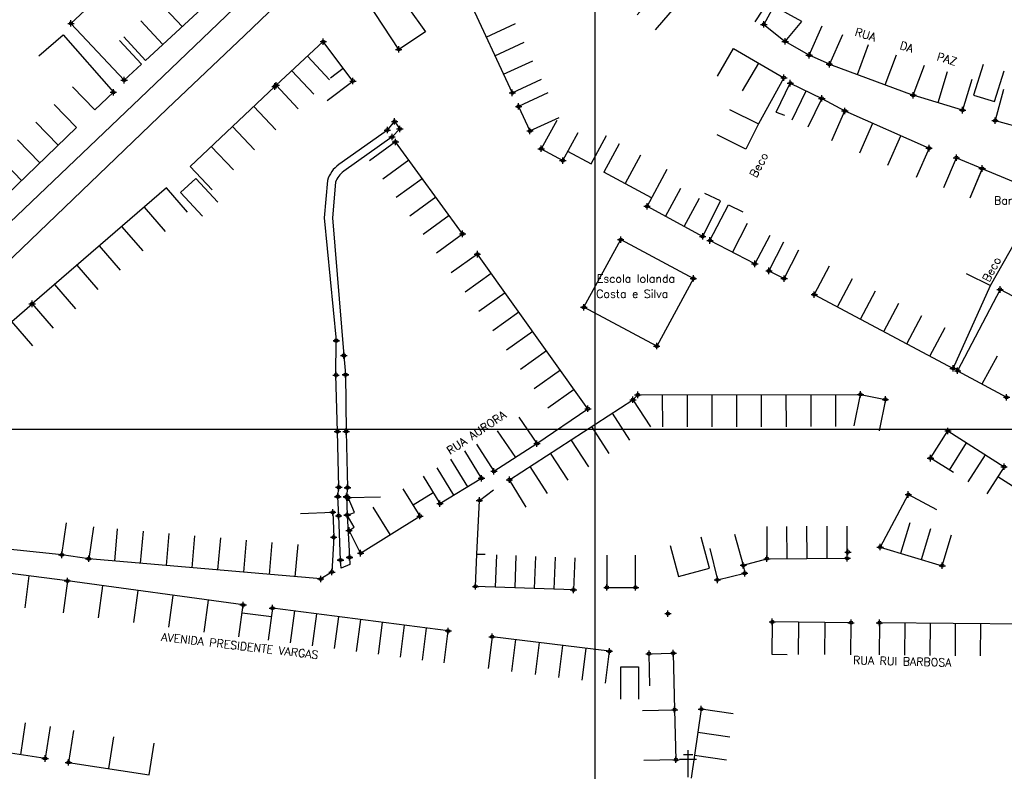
# Model space of a CAD drawing. Extents: x 539028 to 544996, y 8596245 to 8601028.
# Tile 13 of 32: x 541703 to 541947, y 8597878 to 8598065. Entities that reach past the tile are written whole.
import ezdxf
from ezdxf.enums import TextEntityAlignment as Align
from ezdxf.lldxf.tags import DXFTag

# ---------------------------------------------------------------- set-up
doc = ezdxf.new("R2010")
doc.units = 0
doc.header["$MEASUREMENT"] = 0
doc.header["$PDMODE"] = 34
doc.header["$PDSIZE"] = 0.8
for name, color, linetype in [('ASFALTO', 8, 'Continuous'), ('CANAL', 130, 'Continuous'), ('CASA', 2, 'Continuous'), ('CERCA', 9, 'CERCA_LINE'), ('CX', 7, 'Continuous'), ('ESTRADA_BARRO', 7, 'DASHED'), ('MALHA', 9, 'Continuous'), ('POSTE', 7, 'Continuous'), ('TEXTO', 2, 'Continuous'), ('TXT_NRUA', 2, 'Continuous')]:
    doc.layers.add(name, color=color, linetype=linetype)
doc.styles.add('GEOSIS', font='ROMANS.SHX')
doc.styles.get("Standard").update_dxf_attribs({"font": 'romans.shx'})
doc.linetypes.add('CERCA_LINE', pattern='A,0.5,-0.2,["X",Standard,S=0.1,R=0,X=-0.1,Y=-0.05],-0.25', length=0.95)
tags = doc.linetypes.add('DASHED', pattern=[0.75, 0.5, -0.25]).pattern_tags.tags
tags[6:7] = [DXFTag(74, 4), DXFTag(75, 0), DXFTag(340, '0'), DXFTag(46, 1.0), DXFTag(50, 0.0), DXFTag(44, 0.0), DXFTag(45, 0.0)]
tags[4:5] = [DXFTag(74, 4), DXFTag(75, 0), DXFTag(340, '0'), DXFTag(46, 1.0), DXFTag(50, 0.0), DXFTag(44, 0.0), DXFTag(45, 0.0)]

# ---------------------------------------------------------------- blocks, each defined once
blk = doc.blocks.new('C')
at = {"layer": 'CASA'}
blk.add_lwpolyline([(0, 0), (0, 8)], dxfattribs=at)
blk = doc.blocks.new('A$C094F77C8')
at = {"layer": 'POSTE'}
for p, q in [((1.17, 7), (4.08, 7)), ((2.62, 0), (2.62, 8.4)), ((0, 5.6), (5.25, 5.6))]:
    blk.add_line(p, q, dxfattribs=at)
blk = doc.blocks.new('A$C34DC2D19')
at = {"layer": 'POSTE', "xscale": 0.8, "yscale": 0.8, "zscale": 0.8}
blk.add_blockref('A$C094F77C8', (0, 0, 340.37), dxfattribs=at)

msp = doc.modelspace()

# ---------------------------------------------------------------- linework, layer by layer
at = {"layer": 'ASFALTO'}
for points in [[(541734.356, 8598047.145), (541769.477, 8598080.851), (541792.055, 8598102.347), (541795.392, 8598096.514), (541774.235, 8598076.239), (541758.405, 8598060.996), (541739.253, 8598042.731)], [(541739.253, 8598042.731), (541666.976, 8597973.416), (541662.207, 8597978.399), (541734.356, 8598047.145)]]:
    msp.add_lwpolyline(points, dxfattribs=at)
at = {"layer": 'CANAL'}
for points in [[(541793.939, 8598037.474), (541795.753, 8598039.63)], [(541795.753, 8598039.63), (541797.033, 8598037.752), (541795.097, 8598035.763)], [(541783.101, 8597981.473), (541783.527, 8597976.692), (541783.708, 8597962.556), (541784.076, 8597948.64), (541783.765, 8597946.367), (541783.939, 8597941.796), (541784.524, 8597931.275), (541784.608, 8597929.461), (541782.465, 8597928.565), (541782.329, 8597930.596), (541781.86, 8597941.605), (541781.643, 8597946.334), (541781.889, 8597948.695), (541781.547, 8597962.583), (541781.175, 8597976.59), (541781.24, 8597985.082)], [(541783.101, 8597981.473), (541783.101, 8597981.473)]]:
    msp.add_lwpolyline(points, dxfattribs=at)
for points in [[(541793.939, 8598037.474), (541781.896, 8598028.916, 0.167725), (541779.035, 8598024.914), (541778.255, 8598015.633), (541781.239, 8597985.182)], [(541795.132, 8598035.795), (541783.089, 8598027.237, 0.1587178), (541781.068, 8598024.511), (541780.324, 8598015.648), (541783.101, 8597981.473)]]:
    msp.add_lwpolyline(points, format="xyb", dxfattribs=at)
for p in [(541795.753, 8598039.63, 695.71), (541793.939, 8598037.474, 695.903), (541797.033, 8598037.752, 695.758), (541795.097, 8598035.763, 695.926), (541781.239, 8597985.182, 697.248), (541781.24, 8597985.082, 696.363), (541783.101, 8597981.473, 696.373), (541783.168, 8597981.402, 697.258), (541781.175, 8597976.59, 697.3), (541781.193, 8597976.59, 696.396), (541783.527, 8597976.692, 696.43), (541783.561, 8597976.661, 697.301), (541781.518, 8597962.523, 697.329), (541781.547, 8597962.583, 696.439), (541783.708, 8597962.556, 696.471), (541783.73, 8597962.565, 697.366), (541781.83, 8597948.705, 697.481), (541781.889, 8597948.695, 696.57), (541784.006, 8597948.556, 696.534), (541784.076, 8597948.64, 697.454), (541781.616, 8597946.423, 697.514), (541781.643, 8597946.334, 696.595), (541783.765, 8597946.367, 696.556), (541783.844, 8597946.211, 697.45), (541781.812, 8597941.605, 697.507), (541781.86, 8597941.605, 696.609), (541783.939, 8597941.796, 696.574), (541784.524, 8597931.275, 696.628), (541784.554, 8597931.257, 697.537), (541782.268, 8597930.619, 697.521), (541782.329, 8597930.596, 696.66)]:
    msp.add_point(p, dxfattribs=at)
at = {"layer": 'CASA'}
for p, q in [((541809.925, 8598079.019, 695.794), (541824.98, 8598046.728, 695.794)), ((541727.393, 8598059.719, 695.738), (541732.821, 8598053.842, 695.738)), ((541728.422, 8598060.669, 695.738), (541733.849, 8598054.792, 695.738)), ((541778.016, 8598059.464), (541766.342, 8598048.611)), ((541785.399, 8598049.673), (541778.016, 8598059.464)), ((541875.936, 8598050.864), (541879.955, 8598057.781)), ((541879.955, 8598057.781), (541892.489, 8598050.5)), ((541779.797, 8598050.459), (541782.99, 8598052.867)), ((541903.787, 8598053.845), (541924.618, 8598046.135)), ((541924.618, 8598046.135), (541927.395, 8598053.637)), ((541933.06, 8598051.941), (541930.746, 8598044.283)), ((541779.011, 8598044.857), (541785.399, 8598049.673)), ((541824.98, 8598046.728, 695.794), (541832.231, 8598050.109, 695.794)), ((541892.489, 8598050.5), (541886.141, 8598039.032)), ((541939.187, 8598050.089), (541936.873, 8598042.431)), ((541766.342, 8598048.611), (541771.789, 8598042.752)), ((541890.592, 8598041.938), (541894.07, 8598049.143)), ((541894.07, 8598049.143), (541901.896, 8598045.365)), ((541947.035, 8598047.549), (541944.953, 8598039.825)), ((541901.896, 8598045.365), (541898.418, 8598038.161)), ((541936.873, 8598042.431), (541924.618, 8598046.135)), ((541904.369, 8598034.927), (541907.604, 8598042.243)), ((541907.604, 8598042.243), (541928.547, 8598032.983)), ((541944.953, 8598039.825), (541964.249, 8598034.621)), ((541928.547, 8598032.983), (541925.312, 8598025.667)), ((541863.39, 8598027.688), (541858.459, 8598018.525)), ((541858.459, 8598018.525), (541872.302, 8598011.042)), ((541883.375, 8598014.219, 697.244), (541879.676, 8598007.125, 697.244)), ((541885.254, 8598004.217, 697.244), (541874.099, 8598010.033, 697.244)), ((541888.952, 8598011.31, 697.244), (541885.254, 8598004.217, 697.244)), ((541946.182, 8597997.859, 698.59), (541935.65, 8597977.671, 698.59)), ((541953.275, 8597994.158, 698.59), (541946.182, 8597997.859, 698.59)), ((541941.735, 8597974.36, 698.59), (541945.559, 8597981.387, 698.59)), ((541935.65, 8597977.671, 698.59), (541947.82, 8597971.048, 698.59)), ((541854.974, 8597970.44, 697.649), (541856.191, 8597971.668, 697.649)), ((541856.191, 8597971.668, 697.649), (541911.505, 8597971.787, 697.649)), ((541824.267, 8597950.551, 697.649), (541854.974, 8597970.44, 697.649)), ((541854.974, 8597970.44, 697.649), (541859.323, 8597963.725, 697.649)), ((541928.899, 8597955.93), (541933.236, 8597962.676)), ((541933.236, 8597962.676), (541947.189, 8597953.802)), ((541817.34, 8597950.933, 697.703), (541813.173, 8597957.762, 697.703)), ((541934.632, 8597952.371), (541928.899, 8597955.93)), ((541947.189, 8597953.802), (541942.896, 8597947.052)), ((541802.838, 8597951.454, 697.703), (541807.006, 8597944.626, 697.703)), ((541807.006, 8597944.626, 697.703), (541817.34, 8597950.933, 697.703)), ((541828.467, 8597943.742, 697.649), (541824.267, 8597950.551, 697.649)), ((541923.392, 8597946.879, 698.776), (541916.4, 8597933.839, 698.776)), ((541930.442, 8597943.098, 698.776), (541923.392, 8597946.879, 698.776)), ((541772.371, 8597942.155, 697.389), (541780.365, 8597942.469, 697.389)), ((541780.365, 8597942.469, 697.389), (541780.609, 8597936.259, 697.389)), ((541888.225, 8597938.937, 698.835), (541888.264, 8597930.937, 698.835)), ((541908.211, 8597931.033, 698.835), (541908.172, 8597939.033, 698.835)), ((541931.841, 8597929.189, 698.776), (541934.148, 8597936.85, 698.776)), ((541780.609, 8597936.259, 697.389), (541780.163, 8597927.622, 697.389)), ((541815.858, 8597924.055, 698.033), (541816.154, 8597932.049, 698.033)), ((541916.4, 8597933.839, 698.776), (541931.841, 8597929.189, 698.776)), ((541777.387, 8597925.894, 697.389), (541719.741, 8597930.914, 697.389)), ((541840.491, 8597931.148, 698.033), (541840.196, 8597923.154, 698.033)), ((541888.264, 8597930.937, 698.835), (541908.211, 8597931.033, 698.835)), ((541714.461, 8597925.393, 697.771), (541695.3, 8597927.901, 697.771)), ((541780.163, 8597927.622, 697.389), (541777.387, 8597925.894, 697.389)), ((541714.461, 8597925.393, 697.771), (541713.422, 8597917.46, 697.771)), ((541758.117, 8597919.433, 697.771), (541714.461, 8597925.393, 697.771)), ((541840.196, 8597923.154, 698.033), (541815.858, 8597924.055, 698.033)), ((541757.035, 8597911.506, 697.771), (541758.117, 8597919.433, 697.771)), ((541765.383, 8597918.643, 697.24), (541764.353, 8597910.71, 697.24)), ((541809.073, 8597912.971, 697.24), (541765.383, 8597918.643, 697.24)), ((541889.587, 8597915.227, 698.697), (541889.506, 8597907.227, 698.697)), ((541909.159, 8597915.027, 698.697), (541889.587, 8597915.227, 698.697)), ((541909.077, 8597907.027, 698.697), (541909.159, 8597915.027, 698.697)), ((541916.223, 8597915, 698.724), (541916.146, 8597907.001, 698.724)), ((541960.194, 8597914.574, 698.724), (541916.223, 8597915, 698.724)), ((541808.043, 8597905.037, 697.24), (541809.073, 8597912.971, 697.24)), ((541819.986, 8597911.551, 697.774), (541818.995, 8597903.613, 697.774)), ((541849.121, 8597907.913, 697.774), (541819.986, 8597911.551, 697.774)), ((541848.13, 8597899.975, 697.774), (541849.121, 8597907.913, 697.774)), ((541710.113, 8597889.182, 699.596), (541708.909, 8597881.273, 699.596)), ((541715.93, 8597888.214, 699.786), (541714.708, 8597880.308, 699.786)), ((541708.909, 8597881.273, 699.596), (541678.12, 8597885.96, 699.596)), ((541724.745, 8597878.757, 699.786), (541725.967, 8597886.663, 699.786)), ((541734.782, 8597877.206, 699.786), (541736.004, 8597885.112, 699.786)), ((541714.708, 8597880.308, 699.786), (541734.782, 8597877.206, 699.786))]:
    msp.add_line(p, q, dxfattribs=at)
for points in [[(541803.445, 8598061.933), (541796.756, 8598057.546), (541788.987, 8598069.389), (541794.647, 8598074.267), (541803.445, 8598061.933)], [(541856.047, 8598066.138), (541861.279, 8598072.189), (541865.686, 8598068.471), (541860.526, 8598062.357)], [(541896.967, 8598064.446), (541889.938, 8598068.265), (541887.484, 8598063.749), (541892.779, 8598059.528), (541896.967, 8598064.446)], [(541715.325, 8598064.002), (541728.535, 8598049.884)], [(541907.03, 8598061.159), (541903.787, 8598053.845), (541898.762, 8598056.074), (541902.005, 8598063.387)], [(541898.762, 8598056.074), (541892.779, 8598059.528)], [(541941.952, 8598053.804), (541939.601, 8598046.157), (541944.842, 8598044.546), (541947.193, 8598052.193)], [(541878.97, 8598042.578), (541886.141, 8598039.032), (541883.026, 8598032.731), (541875.855, 8598036.277)], [(541890.592, 8598041.938), (541892.654, 8598041.199)], [(541851.528, 8598034.063), (541847.741, 8598027.016)], [(541856.845, 8598031.212), (541853.058, 8598024.165)], [(541932.244, 8598023.239), (541935.336, 8598030.617), (541941.753, 8598027.928), (541938.661, 8598020.55)], [(541937.801, 8598001.815), (541943.847, 8597998.828), (541956.692, 8598021.613), (541941.733, 8598027.882), (541938.638, 8598020.559)], [(541751.778, 8598019.539), (541746.345, 8598025.412), (541742.576, 8598021.924), (541748.009, 8598016.052)], [(541859.603, 8598020.641), (541847.741, 8598027.016)], [(541872.302, 8598011.042), (541876.69, 8598019.918)], [(541876.69, 8598019.918), (541872.835, 8598021.707)], [(541874.099, 8598010.033), (541878.683, 8598018.9)], [(541878.683, 8598018.9), (541882.244, 8598017.14)], [(541903.761, 8598003.634), (541900.01, 8597996.568)], [(541934.523, 8597978.244), (541943.847, 8597998.828)], [(541900.01, 8597996.568), (541934.523, 8597978.244)], [(541945.636, 8597951.361), (541951.098, 8597947.887)], [(541864.206, 8597934.228), (541866.289, 8597926.504), (541873.959, 8597928.572), (541871.876, 8597936.296)], [(541851.956, 8597896.051), (541851.956, 8597904.051), (541856.36, 8597904.051), (541856.36, 8597896.051)]]:
    msp.add_lwpolyline(points, dxfattribs=at)
for points, elevation in [([(541721.166, 8598069.468), (541715.325, 8598064.002)], 695.738), ([(541747.735, 8598067.616), (541733.849, 8598054.792)], 695.738), ([(541707.34, 8598055.925), (541713.367, 8598061.185)], 696.705), ([(541713.367, 8598061.185), (541725.85, 8598046.881)], 696.705), ([(541732.821, 8598053.842), (541728.535, 8598049.884)], 695.738), ([(541721.289, 8598042.489), (541715.74, 8598048.251)], 695.34), ([(541721.289, 8598042.489), (541725.85, 8598046.881)], 695.34), ([(541744.929, 8598028.417), (541765.995, 8598048.316)], 697.136), ([(541833.814, 8598046.718), (541826.553, 8598043.36), (541829.37, 8598037.267), (541836.631, 8598040.625)], 695.919), ([(541716.728, 8598038.096), (541711.179, 8598043.859)], 695.34), ([(541836.013, 8598039.854), (541832.17, 8598032.838), (541837.539, 8598029.896), (541841.383, 8598036.913)], 696.267), ([(541689.363, 8598011.744), (541716.728, 8598038.096)], 695.34), ([(541795.964, 8598034.533), (541789.499, 8598029.82)], 696.145), ([(541812.626, 8598011.678), (541795.964, 8598034.533)], 696.145), ([(541838.736, 8598032.202), (541844.588, 8598029.057), (541848.375, 8598036.104)], 696.315), ([(541750.422, 8598022.601), (541744.929, 8598028.417)], 697.136), ([(541739.035, 8598023.088), (541705.669, 8597994.282)], 697.136), ([(541744.263, 8598017.033), (541739.035, 8598023.088)], 697.299), ([(541806.161, 8598006.966), (541812.626, 8598011.678)], 696.145), ([(541842.75, 8597993.424), (541851.913, 8598010.245), (541869.987, 8598000.607), (541860.877, 8597983.787), (541842.75, 8597993.424)], 697.244), ([(541892.374, 8598009.613), (541888.756, 8598002.478), (541892.534, 8598000.562), (541896.152, 8598007.697)], 697.371), ([(541816.324, 8598006.631), (541809.816, 8598001.978)], 697.195), ([(541843.794, 8597968.207), (541816.324, 8598006.631)], 697.195), ([(541705.864, 8597983.857), (541700.62, 8597989.898), (541705.669, 8597994.282), (541710.914, 8597988.241)], 697.3), ([(541909.913, 8597963.947), (541911.505, 8597971.787), (541917.7, 8597970.528), (541916.108, 8597962.688)], 697.649), ([(541826.589, 8597966.147), (541831.101, 8597959.54)], 697.195), ([(541831.101, 8597959.54), (541843.794, 8597968.207)], 697.195), ([(541821.253, 8597962.708), (541825.764, 8597956.101)], 697.195), ([(541816.094, 8597959.387), (541820.427, 8597952.662)], 697.195), ([(541820.427, 8597952.662), (541831.101, 8597959.54)], 697.195), ([(541797.799, 8597948.313), (541802.039, 8597941.529)], 697.457), ([(541805.346, 8597947.346), (541800.353, 8597944.226)], 697.703), ([(541787.298, 8597932.317), (541784.431, 8597937.938), (541785.723, 8597938.766), (541783.952, 8597941.775), (541785.802, 8597942.421), (541784.219, 8597946.119)], 697.457), ([(541784.219, 8597946.119), (541792.216, 8597946.334)], 697.451), ([(541787.298, 8597932.317), (541802.039, 8597941.529)], 697.457), ([(541720.899, 8597938.83), (541719.741, 8597930.914), (541713.052, 8597931.893), (541714.21, 8597939.809)], 697.412), ([(541880.233, 8597936.998), (541882.388, 8597929.293), (541888.264, 8597930.937)], 698.595), ([(541713.052, 8597931.893), (541696.281, 8597933.617)], 697.412), ([(541816.154, 8597932.049), (541818.224, 8597932.032)], 698.033), ([(541848.49, 8597931.788), (541848.493, 8597923.788), (541855.598, 8597923.79), (541855.595, 8597931.79)], 698.417), ([(541874.082, 8597933.464), (541875.944, 8597925.684), (541882.744, 8597927.312)], 698.574), ([(541882.388, 8597929.293), (541882.744, 8597927.312)], 698.595), ([(541859.145, 8597899.308), (541858.96, 8597907.306), (541864.973, 8597907.445), (541865.324, 8597893.394)], 698.575), ([(541889.506, 8597907.227), (541893.299, 8597907.139)], 698.667), ([(541857.327, 8597893.179), (541865.324, 8597893.394), (541865.658, 8597880.958), (541857.661, 8597880.743)], 699.221), ([(541871.946, 8597893.535), (541869.469, 8597876.364)], 699.267), ([(541879.864, 8597892.393), (541871.946, 8597893.535)], 699.424)]:
    msp.add_lwpolyline(points, dxfattribs=dict(at, elevation=elevation))
for p in [(541715.325, 8598064.002, 696.246), (541887.484, 8598063.749, 695.695), (541778.016, 8598059.464, 695.779), (541892.779, 8598059.528, 695.975), (541796.756, 8598057.546, 695.499), (541898.762, 8598056.074, 696.188), (541903.787, 8598053.845, 696.036), (541728.535, 8598049.884, 696.258), (541766.342, 8598048.611, 696.372), (541785.399, 8598049.673, 695.753), (541892.489, 8598050.5, 695.994), (541894.07, 8598049.143, 696.051), (541725.85, 8598046.881, 696.74), (541765.995, 8598048.316, 696.543), (541824.98, 8598046.728, 695.794), (541924.618, 8598046.135, 697.185), (541901.896, 8598045.365, 696.387), (541826.553, 8598043.36, 695.859), (541907.604, 8598042.243, 696.781), (541936.873, 8598042.431, 696.548), (541944.953, 8598039.825, 696.797), (541829.37, 8598037.267, 695.919), (541795.964, 8598034.533, 696.145), (541832.17, 8598032.838, 696.035), (541928.547, 8598032.983, 696.655), (541837.539, 8598029.896, 696.267), (541935.336, 8598030.617, 696.963), (541941.753, 8598027.928, 696.976), (541858.459, 8598018.525, 696.659), (541812.626, 8598011.678, 697.164), (541851.913, 8598010.245, 696.617), (541872.302, 8598011.042, 696.885), (541874.099, 8598010.033, 696.957), (541816.324, 8598006.631, 697.195), (541885.254, 8598004.217, 697.244), (541888.756, 8598002.478, 697.327), (541869.987, 8598000.607, 696.946), (541892.534, 8598000.562, 697.371), (541946.182, 8597997.859, 697.719), (541900.01, 8597996.568, 697.481), (541705.669, 8597994.282, 697.299), (541842.75, 8597993.424, 697.244), (541860.877, 8597983.787, 697.523), (541934.523, 8597978.244, 698.429), (541935.65, 8597977.671, 698.429), (541854.974, 8597970.44, 698.204), (541856.191, 8597971.668, 698.17), (541911.505, 8597971.787, 698.146), (541917.7, 8597970.528, 698.235), (541947.82, 8597971.048, 698.59), (541843.794, 8597968.207, 697.844), (541933.236, 8597962.676, 698.399), (541831.101, 8597959.54, 697.837), (541928.899, 8597955.93, 698.84), (541947.189, 8597953.802, 699.081), (541817.34, 8597950.933, 697.703), (541820.427, 8597952.662, 697.751), (541824.267, 8597950.551, 697.739), (541784.219, 8597946.119, 697.451), (541923.392, 8597946.879, 699.053), (541807.006, 8597944.626, 697.465), (541780.365, 8597942.469, 697.389), (541783.952, 8597941.775, 697.457), (541802.039, 8597941.529, 697.457), (541780.609, 8597936.259, 697.591), (541784.431, 8597937.938, 697.534), (541916.4, 8597933.839, 698.776), (541713.052, 8597931.893, 697.655), (541787.298, 8597932.317, 697.48), (541908.211, 8597931.033, 698.835), (541908.386, 8597932.594, 698.861), (541719.741, 8597930.914, 697.412), (541882.388, 8597929.293, 698.622), (541888.264, 8597930.937, 698.595), (541931.841, 8597929.189, 699.11), (541780.163, 8597927.622, 697.249), (541882.744, 8597927.312, 698.574), (541714.461, 8597925.393, 697.771), (541777.387, 8597925.894, 697.223), (541815.858, 8597924.055, 697.426), (541848.493, 8597923.788, 698.256), (541855.598, 8597923.79, 698.417), (541875.944, 8597925.684, 698.55), (541840.196, 8597923.154, 698.033), (541758.117, 8597919.433, 697.268), (541765.383, 8597918.643, 697.24), (541889.587, 8597915.227, 698.697), (541909.159, 8597915.027, 698.727), (541916.223, 8597915, 698.724), (541809.073, 8597912.971, 697.45), (541819.986, 8597911.551, 697.774), (541849.121, 8597907.913, 698.55), (541858.96, 8597907.306, 698.575), (541864.973, 8597907.445, 698.485), (541865.324, 8597893.394, 699.221), (541871.946, 8597893.535, 699.267), (541708.909, 8597881.273, 699.596), (541714.708, 8597880.308, 699.645), (541865.658, 8597880.958, 699.377)]:
    msp.add_point(p, dxfattribs=at)
at = {"layer": 'CERCA'}
for points in [[(541901.896, 8598045.365), (541907.604, 8598042.243)], [(541757.851, 8597917.48), (541765.113, 8597916.558)]]:
    msp.add_lwpolyline(points, dxfattribs=at)
at = {"layer": 'CERCA', "elevation": 698.033}
msp.add_lwpolyline([(541816.154, 8597932.049), (541816.812, 8597945.431), (541820.273, 8597948.088)], dxfattribs=at)
at = {"layer": 'CERCA'}
msp.add_point((541816.812, 8597945.431, 697.562), dxfattribs=at)
at = {"layer": 'CX'}
msp.add_point((541863.67, 8597917.277, 698.302), dxfattribs=at)
at = {"layer": 'ESTRADA_BARRO'}
msp.add_line((541885.321, 8598064.41), (541894.009, 8598077.598), dxfattribs=at)
at = {"layer": 'MALHA'}
for p, q in [((541845.513, 8601028.275), (541845.513, 8596264.109)), ((539050.307, 8597963.105), (544995.7, 8597963.105))]:
    msp.add_line(p, q, dxfattribs=at)

# ---------------------------------------------------------------- block references
at = {"layer": 'CASA'}
for p, rotation in [((541737.508, 8598069.06, 695.738), 222.7222027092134), ((541732.708, 8598064.627, 695.738), 222.7222027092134), ((541818.528, 8598060.567, 695.794), 294.9966369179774), ((541820.679, 8598055.954, 695.794), 294.9966369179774), ((541910.731, 8598051.275), 339.6878285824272), ((541774.125, 8598055.846), 222.910419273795), ((541822.83, 8598051.341, 695.794), 294.9966369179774), ((541882.203, 8598047.223), 329.8462983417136), ((541917.675, 8598048.705), 339.6878285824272), ((541770.234, 8598052.229), 222.910419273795), ((541894.505, 8598040.049), 334.2329042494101), ((541766.222, 8598037.526, 697.136), 43.3683979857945), ((541712.167, 8598033.704, 695.34), 43.92037204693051), ((541760.956, 8598032.551, 697.136), 43.3683979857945), ((541911.35, 8598031.84), 336.1468040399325), ((541707.606, 8598029.312, 695.34), 43.92037204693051), ((541918.331, 8598028.753), 336.1468040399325), ((541755.689, 8598027.576, 697.136), 43.3683979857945), ((541703.046, 8598024.92, 695.34), 43.92037204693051), ((541799.296, 8598029.962, 696.145), 126.0929506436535), ((541802.628, 8598025.391, 696.145), 126.0929506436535), ((541863.073, 8598016.031), 331.6047471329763), ((541805.961, 8598020.82, 696.145), 126.0929506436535), ((541867.687, 8598013.536), 331.6047471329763), ((541733.474, 8598018.287, 697.136), 220.8060873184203), ((541809.293, 8598016.249, 696.145), 126.0929506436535), ((541727.913, 8598013.486, 697.136), 220.8060873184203), ((541722.352, 8598008.685, 697.136), 220.8060873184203), ((541716.791, 8598003.884, 697.136), 220.8060873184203), ((541819.758, 8598001.828, 697.195), 125.5613542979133), ((541905.762, 8597993.514), 332.0350689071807), ((541711.23, 8597999.083, 697.136), 220.8060873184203), ((541823.192, 8597997.025, 697.195), 125.5613542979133), ((541911.514, 8597990.46), 332.0350689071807), ((541917.267, 8597987.406), 332.0350689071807), ((541826.625, 8597992.222, 697.195), 125.5613542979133), ((541923.019, 8597984.352), 332.0350689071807), ((541928.771, 8597981.298), 332.0350689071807), ((541830.059, 8597987.419, 697.195), 125.5613542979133), ((541833.493, 8597982.616, 697.195), 125.5613542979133), ((541836.926, 8597977.813, 697.195), 125.5613542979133), ((541840.36, 8597973.01, 697.195), 125.5613542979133), ((541862.354, 8597963.681, 697.649), 0.1227456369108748), ((541868.5, 8597963.694, 697.649), 0.1227456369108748), ((541874.646, 8597963.708, 697.649), 0.1227456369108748), ((541880.792, 8597963.721, 697.649), 0.1227456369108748), ((541886.938, 8597963.734, 697.649), 0.1227456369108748), ((541893.084, 8597963.747, 697.649), 0.1227456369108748), ((541899.23, 8597963.76, 697.649), 0.1227456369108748), ((541905.376, 8597963.773, 697.649), 0.1227456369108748), ((541854.205, 8597960.41, 697.649), 32.93056560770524), ((541849.087, 8597957.096, 697.649), 32.93056560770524), ((541843.97, 8597953.781, 697.649), 32.93056560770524), ((541933.593, 8597952.968), 327.5439285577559), ((541838.852, 8597950.466, 697.649), 32.93056560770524), ((541938.244, 8597950.01), 327.5439285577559), ((541813.896, 8597948.83, 697.703), 31.3970810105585), ((541833.734, 8597947.151, 697.649), 32.93056560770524), ((541810.451, 8597946.728, 697.703), 31.3970810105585), ((541794.669, 8597936.923, 697.457), 32.00244823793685), ((541921.547, 8597932.289, 698.776), 343.243175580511), ((541726.84, 8597938.326, 697.389), 175.0227579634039), ((541733.245, 8597937.769, 697.389), 175.0227579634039), ((541739.65, 8597937.211, 697.389), 175.0227579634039), ((541746.055, 8597936.653, 697.389), 175.0227579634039), ((541893.251, 8597930.961, 698.835), 0.2760355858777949), ((541898.238, 8597930.985, 698.835), 0.2760355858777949), ((541903.224, 8597931.009, 698.835), 0.2760355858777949), ((541926.694, 8597930.739, 698.776), 343.243175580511), ((541752.46, 8597936.095, 697.389), 175.0227579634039), ((541758.866, 8597935.537, 697.389), 175.0227579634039), ((541765.271, 8597934.979, 697.389), 175.0227579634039), ((541771.676, 8597934.422, 697.389), 175.0227579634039), ((541821.021, 8597931.869, 698.033), 177.8807583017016), ((541825.889, 8597931.689, 698.033), 177.8807583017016), ((541830.756, 8597931.509, 698.033), 177.8807583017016), ((541835.624, 8597931.329, 698.033), 177.8807583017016), ((541704.88, 8597926.647, 697.771), 172.5405713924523), ((541723.192, 8597924.201, 697.771), 172.2259087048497), ((541731.923, 8597923.009, 697.771), 172.2259087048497), ((541740.655, 8597921.817, 697.771), 172.2259087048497), ((541749.386, 8597920.625, 697.771), 172.2259087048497), ((541770.844, 8597917.934, 697.24), 172.6021941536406), ((541776.306, 8597917.225, 697.24), 172.6021941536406), ((541781.767, 8597916.516, 697.24), 172.6021941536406), ((541787.228, 8597915.807, 697.24), 172.6021941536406), ((541792.689, 8597915.098, 697.24), 172.6021941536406), ((541896.111, 8597915.16, 698.697), 179.4145211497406), ((541902.635, 8597915.094, 698.697), 179.4145211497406), ((541922.505, 8597914.939, 698.724), 179.443745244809), ((541928.786, 8597914.878, 698.724), 179.443745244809), ((541935.068, 8597914.817, 698.724), 179.443745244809), ((541941.349, 8597914.756, 698.724), 179.443745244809), ((541798.15, 8597914.389, 697.24), 172.6021941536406), ((541803.612, 8597913.68, 697.24), 172.6021941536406), ((541825.813, 8597910.824, 697.774), 172.8818335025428), ((541831.64, 8597910.096, 697.774), 172.8818335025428), ((541837.467, 8597909.368, 697.774), 172.8818335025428), ((541843.294, 8597908.641, 697.774), 172.8818335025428), ((541703.956, 8597890.119, 699.596), 171.3437613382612), ((541871.121, 8597887.811, 699.267), 261.7915263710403), ((541870.295, 8597882.087, 699.267), 261.7915263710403)]:
    msp.add_blockref('C', p, dxfattribs=dict(at, rotation=rotation))
at = {"layer": 'POSTE'}
msp.add_blockref('A$C34DC2D19', (541866.55, 8597876.621, 359.034), dxfattribs=at)

# ---------------------------------------------------------------- texts
at = {"layer": 'TEXTO', "style": 'GEOSIS'}
for s, p in [('Bar ', (541944.694, 8598018.368)), ('Escola Iolanda', (541845.988, 8597998.948, 697.244)), ('Costa e Silva', (541845.837, 8597995.167, 697.244))]:
    msp.add_text(s, height=2, dxfattribs=at).set_placement(p, align=Align.BOTTOM_LEFT)
at = {"layer": 'TXT_NRUA', "style": 'GEOSIS'}
for s, rotation, p in [('RUA    DA    PAZ', 343.24758, (541909.767, 8598060.442)), ('Beco', 62.0819, (541886.141, 8598025.198)), ('Beco', 62.0819, (541943.993, 8597999.253)), ('RUA AURORA', 33.87057, (541809.88, 8597956.188)), ('AVENIDA PRESIDENTE VARGAS', 353.31936, (541737.616, 8597909.961)), ('RUA RUI BARBOSA', 358.56485, (541909.628, 8597904.122, 698.697))]:
    msp.add_text(s, height=2, rotation=rotation, dxfattribs=at).set_placement(p, align=Align.BOTTOM_LEFT)

doc.saveas('drawing.dxf')
